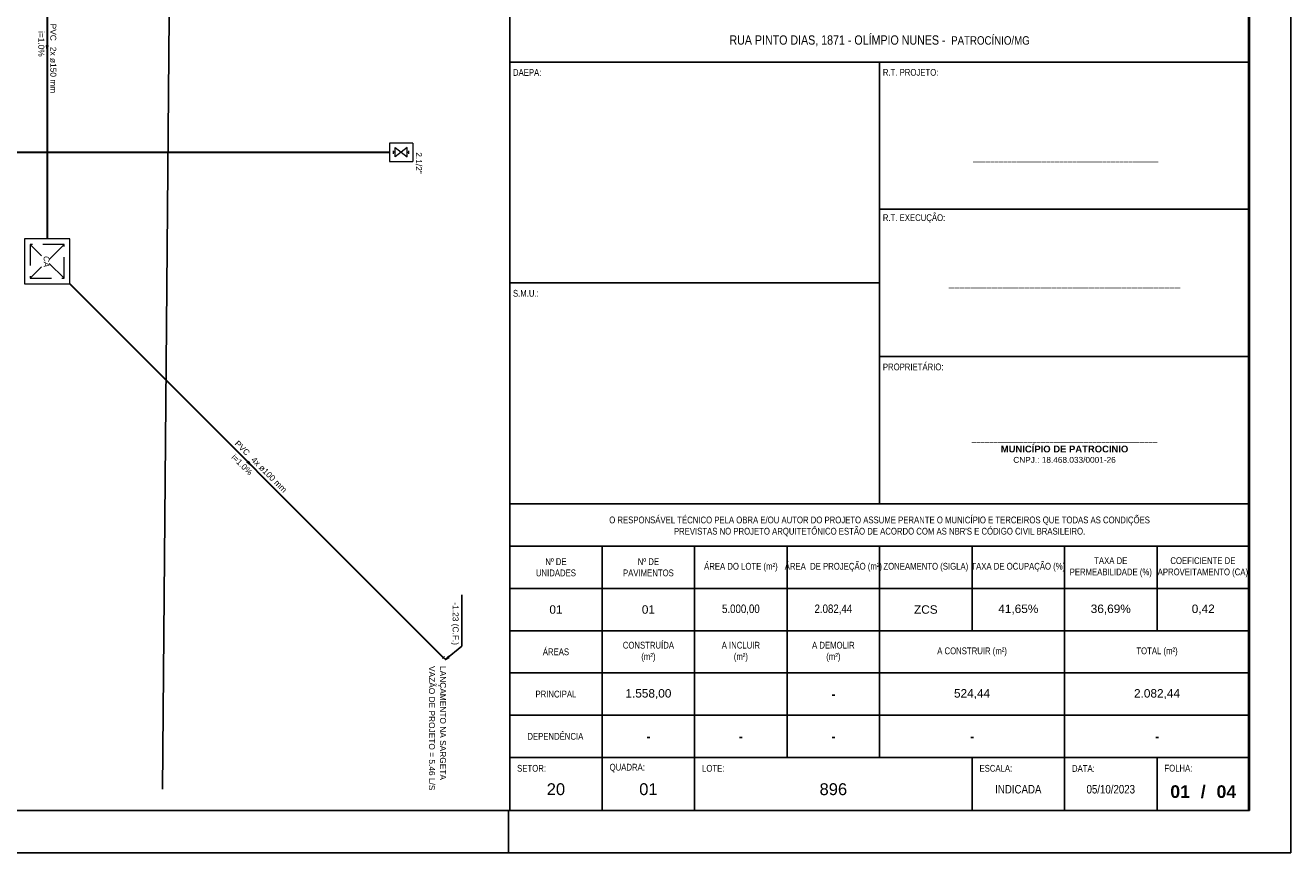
# Model space of a CAD drawing. Header units: millimetres. Extents: x 0 to 354, y 0 to 59.
# Tile 14 of 84: x 54 to 84, y 0 to 20. Entities that reach past the tile are written whole.
import ezdxf

# ---------------------------------------------------------------- set-up
doc = ezdxf.new("R2010")
doc.units = ezdxf.units.MM
doc.linetypes.add('DASHED', pattern=[0.75, 0.5, -0.25])
for name, color, linetype, lineweight in [('AF-Tubos detalhe', 152, 'Continuous', 30), ('AP-Conexões', 196, 'Continuous', 20), ('AP-Sentido tubo', 196, 'Continuous', 20), ('AP-Textos tubo', 1, 'Continuous', 20), ('AP-Tubos', 196, 'Continuous', 30), ('HI-Textos conexão', 1, 'Continuous', 20), ('HI-Tubos', 14, 'Continuous', 30), ('Simbolos', 3, 'Continuous', 20), ('Simbolos_int', 1, 'Continuous', 5)]:
    doc.layers.add(name, color=color, linetype=linetype, lineweight=lineweight)
doc.styles.add('Arial', font='arial.ttf')
doc.styles.add('ArialI', font='ariali.ttf')
doc.styles.add('FORMATO', font='technic_.ttf')
doc.styles.get("Standard").update_dxf_attribs({"font": 'arial.ttf'})
doc.dimstyles.get("Standard").update_dxf_attribs({"dimtxt": 0.18, "dimasz": 0.18, "dimexe": 0.18, "dimexo": 0.0625, "dimgap": 0.09, "dimtad": 0, "dimtih": 1, "dimtoh": 1, "dimdec": 4, "dimzin": 0, "dimdsep": 46, "dimtxsty": 'Standard', "dimcen": 0.09, "dimadec": 0, "dimazin": 0, "dimtfac": 1, "dimtdec": 4, "dimtofl": 0, "dimtmove": 0, "dimatfit": 3, "dimfxl": 1, "dimtolj": 1, "dimtzin": 0, "dimarcsym": 0})

msp = doc.modelspace()

# ---------------------------------------------------------------- linework, layer by layer
at = {"color": 6}
for p, q in [((74.3752, 8.25), (74.3752, 18.7)), ((74.3752, 13.475), (65.6252, 13.475)), ((78.7502, 1), (78.7502, 2.25))]:
    msp.add_line(p, q, dxfattribs=at)
at = {"color": 1}
msp.add_line((65.6, 0), (65.6, 1), dxfattribs=at)
at = {"color": 2}
msp.add_lwpolyline([(0, 59.4), (0, 0), (84.1, 0), (84.1, 59.4)], close=True, dxfattribs=at)
at = {"color": 6}
for points in [[(2.5, 58.4), (2.5, 1), (83.1, 1), (83.1, 58.4)], [(65.6252, 1), (65.6252, 29.7), (83.1252, 29.7), (83.1252, 1)]]:
    msp.add_lwpolyline(points, close=True, dxfattribs=at)
at = {"color": 1, "linetype": 'Continuous'}
msp.add_lwpolyline([(57.4101, 1.5), (57.889, 56.3342)], dxfattribs=at)
at = {"color": 6}
for points in [[(65.6252, 18.7), (83.1252, 18.7)], [(74.3752, 15.2167), (83.1252, 15.2167)], [(74.3752, 11.7333), (83.1252, 11.7333)], [(65.6252, 8.25), (83.1252, 8.25)], [(65.6252, 7.25), (83.1252, 7.25)], [(65.6252, 2.25), (83.1252, 2.25)], [(67.8127, 2.25), (67.8127, 1)], [(70.0002, 2.25), (70.0002, 1)], [(76.5627, 2.25), (76.5627, 1)], [(80.9377, 2.25), (80.9377, 1)]]:
    msp.add_lwpolyline(points, dxfattribs=at)
at = {"color": 2}
for points in [[(67.8127, 7.25), (67.8127, 2.25)], [(70.0002, 7.25), (70.0002, 2.25)], [(72.1877, 7.25), (72.1877, 6.7144), (72.1877, 5.4771), (72.1877, 4.446), (72.1877, 2.25)], [(74.3752, 7.25), (74.3752, 2.25)], [(76.5627, 7.25), (76.5627, 5.25)], [(78.7502, 7.25), (78.7502, 2.25)], [(80.9377, 7.25), (80.9377, 5.25)], [(65.6252, 6.25), (83.1252, 6.25)], [(65.6252, 5.25), (83.1252, 5.25)], [(65.6252, 4.25), (83.1252, 4.25)], [(65.6252, 3.25), (83.1252, 3.25)]]:
    msp.add_lwpolyline(points, dxfattribs=at)
at = {"layer": 'AP-Conexões', "linetype": 'Continuous'}
for p, q in [((64.0331, 4.5892), (64.0803, 4.6362)), ((64.1038, 4.5652), (64.0567, 4.6122))]:
    msp.add_line(p, q, dxfattribs=at)
at = {"layer": 'AP-Tubos'}
for p, q in [((54.684, 23.7422), (54.684, 14.5182)), ((55.217, 13.4522), (64.0567, 4.6122))]:
    msp.add_line(p, q, dxfattribs=at)
at = {"layer": 'HI-Tubos'}
msp.add_line((40.75, 16.5652), (62.7851, 16.5652), dxfattribs=at)
at = {"layer": 'Simbolos'}
for p, q in [((63.3321, 16.7832), (62.7851, 16.7832)), ((62.7851, 16.7832), (62.7851, 16.5652)), ((63.3321, 16.7832), (63.3321, 16.3472)), ((62.7851, 16.5652), (62.7851, 16.3472)), ((62.7851, 16.3472), (63.3321, 16.3472))]:
    msp.add_line(p, q, dxfattribs=at)
at = {"layer": 'Simbolos', "linetype": 'Continuous'}
msp.add_lwpolyline([(54.151, 14.5182), (54.151, 13.4522), (55.217, 13.4522), (55.217, 14.5182), (54.151, 14.5182)], close=True, dxfattribs=at)
at = {"layer": 'Simbolos_int'}
for p, q in [((62.8751, 16.5652), (62.8751, 16.6022)), ((62.9191, 16.5652), (62.8751, 16.5652)), ((62.8751, 16.5282), (62.8751, 16.5652)), ((62.9191, 16.6762), (63.1981, 16.4542)), ((63.1981, 16.6762), (62.9191, 16.4542)), ((62.9191, 16.4542), (62.9191, 16.6762)), ((63.1981, 16.4542), (63.1981, 16.6762)), ((63.1981, 16.5652), (63.2421, 16.5652)), ((63.2421, 16.5652), (63.2421, 16.6022)), ((63.2421, 16.5282), (63.2421, 16.5652))]:
    msp.add_line(p, q, dxfattribs=at)
at = {"layer": 'Simbolos_int', "linetype": 'DASHED'}
for p, q in [((55.084, 13.5852), (54.284, 14.3852)), ((55.084, 14.3852), (54.284, 13.5852))]:
    msp.add_line(p, q, dxfattribs=at)
msp.add_lwpolyline([(54.284, 14.3852), (54.284, 13.5852), (55.084, 13.5852), (55.084, 14.3852), (54.284, 14.3852)], close=True, dxfattribs=at)

# ---------------------------------------------------------------- texts
at = {"color": 3, "attachment_point": 5, "style": 'FORMATO'}
for s, insert, char_height, width in [('{\\H1.1x;RUA PINTO DIAS, 1871 - OLÍMPIO NUNES - \\H0.90909x; PATROCÍNIO/MG}', (74.3752, 19.2), 0.2, 17.5), ('{\\fArial|b0|i0|c0|p34;20}', (66.7189, 1.5), 0.28, 2.1875), ('{\\fArial|b0|i0|c0|p34;01}', (68.9064, 1.5), 0.28, 2.1875), ('{\\fArial|b0|i0|c0|p34;896}', (73.2814, 1.5), 0.28, 6.5625), ('INDICADA', (77.6564, 1.5), 0.2, 2.1875), ('05/10/2023', (79.8439, 1.5), 0.2, 2.1875)]:
    msp.add_mtext(s, dxfattribs=dict(at, insert=insert, char_height=char_height, width=width))
at = {"color": 2, "style": 'FORMATO'}
for s, insert, char_height, width, attachment_point in [(' DAEPA:', (65.6514, 18.3734), 0.16, 6.6225, 7), (' R.T. PROJETO:', (74.4014, 18.3734), 0.16, 11.0725, 7), ('___________________________________________', (78.7764, 16.4333), 0.16, 8.75, 5), (' R.T. EXECUÇÃO:', (74.4014, 14.8901), 0.16, 11.0725, 7), (' S.M.U.:', (65.6514, 13.1484), 0.16, 6.6225, 7), ('___________________________________________', (78.7502, 13.475), 0.2, 8.75, 5), (' PROPRIETÁRIO:', (74.4014, 11.4067), 0.16, 11.0725, 7), ('___________________________________________\\P{\\fArial|b1|i0|c0|p34;MUNICÍPIO DE PATROCINIO\\P\\fArial|b0|i0|c0|p34;\\H0.875x;CNPJ.: 18.468.033/0001-26}', (78.7502, 9.5563), 0.16, 8.75, 5), ("O RESPONSÁVEL TÉCNICO PELA OBRA E/OU AUTOR DO PROJETO ASSUME PERANTE O MUNICÍPIO E TERCEIROS QUE TODAS AS CONDIÇÕES \\PPREVISTAS NO PROJETO ARQUITETÔNICO ESTÃO DE ACORDO COM AS NBR'S E CÓDIGO CIVIL BRASILEIRO.", (74.3752, 7.7146), 0.16, 17.5, 5), ('Nº DE\\PUNIDADES', (66.7189, 6.75), 0.16, 2.1875, 5), ('Nº DE \\PPAVIMENTOS', (68.9064, 6.75), 0.16, 2.1875, 5), ('ÁREA DO LOTE (m²)', (71.0939, 6.75), 0.16, 1.718147, 5), ('ÁREA  DE PROJEÇÃO (m²)', (73.2814, 6.75), 0.16, 2.1875, 5), ('ZONEAMENTO (SIGLA)', (75.4689, 6.75), 0.16, 2.1875, 5), ('TAXA DE OCUPAÇÃO (%)', (77.6564, 6.75), 0.16, 2.1875, 5), ('TAXA DE PERMEABILIDADE (%)', (79.8439, 6.75), 0.16, 2.1875, 5), ('COEFICIENTE DE APROVEITAMENTO (CA)', (82.0225, 6.75), 0.16, 2.169772, 5), ('{\\fArial|b0|i0|c0|p34;01}', (66.7189, 5.75), 0.2, 2.1875, 5), ('{\\fArial|b0|i0|c0|p34;01}', (68.9064, 5.75), 0.2, 2.1875, 5), ('5.000,00', (71.0939, 5.75), 0.2, 2.1875, 5), ('2.082,44', (73.2814, 5.75), 0.2, 2.1875, 5), ('{\\fArial|b0|i0|c0|p34;ZCS}', (75.4689, 5.75), 0.2, 2.1875, 5), ('{\\fArial|b0|i0|c0|p34;41,65%}', (77.6564, 5.75), 0.2, 2.1875, 5), ('{\\fArial|b0|i0|c0|p34;36,69%}', (79.8439, 5.75), 0.2, 2.1875, 5), ('{\\fArial|b0|i0|c0|p34;0,42}', (82.0314, 5.75), 0.2, 2.1875, 5), ('ÁREAS', (66.7189, 4.75), 0.16, 2.1875, 5), ('CONSTRUÍDA \\P(m²)', (68.9064, 4.75), 0.16, 2.1875, 5), ('A INCLUIR \\P(m²)', (71.0939, 4.75), 0.16, 2.1875, 5), ('A DEMOLIR \\P(m²)', (73.2814, 4.75), 0.16, 2.1875, 5), ('A CONSTRUIR (m²)', (76.5627, 4.75), 0.16, 4.375, 5), ('TOTAL (m²)', (80.9377, 4.75), 0.16, 4.375, 5), ('PRINCIPAL', (66.7189, 3.75), 0.16, 2.1875, 5), ('{\\fArial|b0|i0|c0|p34;1.558,00}', (68.9064, 3.75), 0.2, 2.1875, 5), ('{\\fArial|b1|i0|c0|p34;-}', (73.2814, 3.75), 0.2, 2.1875, 5), ('{\\fArial|b0|i0|c0|p34;524,44}', (76.5627, 3.75), 0.2, 2.1875, 5), ('{\\fArial|b0|i0|c0|p34;2.082,44}', (80.9377, 3.75), 0.2, 2.1875, 5), ('DEPENDÊNCIA', (66.7058, 2.75), 0.16, 2.16125, 5), ('{\\fArial|b1|i0|c0|p34;-}', (68.9064, 2.75), 0.2, 2.1875, 5), ('{\\fArial|b1|i0|c0|p34;-}', (71.0939, 2.75), 0.2, 2.1875, 5), ('{\\fArial|b1|i0|c0|p34;-}', (73.2814, 2.75), 0.2, 2.1875, 5), ('{\\fArial|b1|i0|c0|p34;-}', (76.5627, 2.75), 0.2, 4.375, 5), ('{\\fArial|b1|i0|c0|p34;-}', (80.9377, 2.75), 0.2, 4.375, 5), (' SETOR:', (65.7502, 1.9948), 0.16, 2.1725, 4), (' QUADRA:', (67.9377, 2), 0.16, 2.1725, 4), (' LOTE:', (70.1252, 1.9948), 0.16, 6.5625, 4), (' ESCALA:', (76.6877, 1.9948), 0.16, 2.1725, 4), (' FOLHA:', (81.0627, 1.9971), 0.16, 2.1875, 4), (' DATA:', (78.8752, 1.9919), 0.16, 2.1725, 4)]:
    msp.add_mtext(s, dxfattribs=dict(at, insert=insert, char_height=char_height, width=width, attachment_point=attachment_point))
at = {"color": 3, "char_height": 0.3, "attachment_point": 5}
for s, insert, width in [('{\\fArial|b1|i0|c0|p34;01}', (81.4845, 1.442), 1.09375), ('{\\fArial|b1|i0|c0|p34;/}', (82.0314, 1.442), 2.1875), ('{\\fArial|b1|i0|c0|p34;04}', (82.5783, 1.442), 1.09375)]:
    msp.add_mtext(s, dxfattribs=dict(at, insert=insert, width=width))
at = {"layer": 'AF-Tubos detalhe', "char_height": 0.1412, "rotation": 270, "line_spacing_factor": 0.798, "style": 'Arial'}
for s, insert, width, attachment_point in [('-1.23 (C.F.)', (64.233, 4.9112), 2.03328, 9), ('VAZÃO DE PROJETO = 5.46 L/S', (63.7126, 4.4152), 4.57488, 7), ('LANÇAMENTO NA SARGETA', (63.933, 4.4152), 3.55824, 7)]:
    msp.add_mtext(s, dxfattribs=dict(at, insert=insert, width=width, attachment_point=attachment_point))
at = {"layer": 'AP-Textos tubo', "char_height": 0.1412, "line_spacing_factor": 0.798, "style": 'Arial'}
for s, insert, width, attachment_point, rotation in [('PVC', (54.7546, 19.2012), 0.50832, 9, 270), ('i=1.0%', (54.4726, 19.1302), 1.01664, 8, 270), ('2x ø150 mm', (54.7546, 19.0592), 1.6944, 7, 270), ('PVC', (59.3939, 9.3752), 0.50832, 9, 315.00011), ('i=1.0%', (59.2439, 9.1252), 1.01664, 8, 315.00011), ('4x ø100 mm', (59.4939, 9.2752), 1.6944, 7, 315.00011)]:
    msp.add_mtext(s, dxfattribs=dict(at, insert=insert, width=width, attachment_point=attachment_point, rotation=rotation))
at = {"layer": 'HI-Textos conexão', "insert": (63.4046, 16.5652), "char_height": 0.1412, "width": 1.01664, "attachment_point": 7, "rotation": 270, "line_spacing_factor": 0.798, "style": 'Arial'}
msp.add_mtext('2.1/2"', dxfattribs=at)
at = {"layer": 'Simbolos', "insert": (54.5999, 14.1122), "char_height": 0.13619, "width": 0.509738, "attachment_point": 7, "rotation": 270, "line_spacing_factor": 0.798, "style": 'ArialI'}
msp.add_mtext('CA', dxfattribs=at)

# ---------------------------------------------------------------- leaders
at = {"layer": 'AF-Tubos detalhe'}
msp.add_leader([(64.1038, 4.5652), (64.49, 4.8882), (64.49, 6.0962)], dimstyle='Standard', override={"dimasz": 0.1, "dimldrblk": 'CLOSED'}, dxfattribs=at)
at = {"layer": 'AP-Sentido tubo'}
for points in [[(54.684, 18.9892), (54.684, 19.2712)], [(59.4938, 9.1752), (59.2941, 9.3752)]]:
    msp.add_leader(points, dimstyle='Standard', override={"dimasz": 0.1, "dimldrblk": 'CLOSED'}, dxfattribs=at)

doc.saveas('drawing.dxf')
